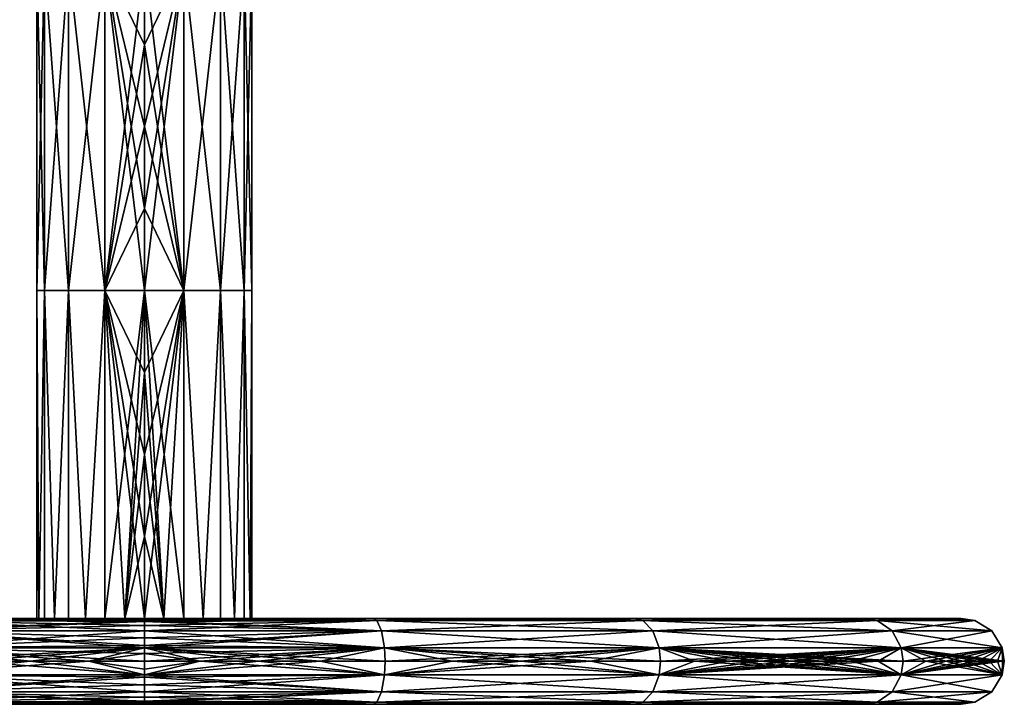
# Model space of a CAD drawing. Header units: inches. Extents: x -231 to 219, y -41 to 609.
# Tile 2 of 7: x -35 to 194, y -41 to 118. Entities that reach past the tile are written whole.
import ezdxf

# ---------------------------------------------------------------- set-up
doc = ezdxf.new("R2010")
doc.units = ezdxf.units.IN
doc.header["$MEASUREMENT"] = 0
doc.layers.get('0').update_dxf_attribs({"true_color": 0x9ab9e5})

msp = doc.modelspace()

# ---------------------------------------------------------------- meshes
at = {"color": 7, "true_color": 0xfafafa}
mesh = msp.add_polyface(dxfattribs=at)
corners = [(-15.37, 131.42, 423.24), (-6.17, 150.49, 425), (-6.17, 131.42, 425), (-6.17, 169.55, 425), (-15.37, 207.67, 423.24), (-23.85, 131.42, 417.68), (-23.85, 55.17, 417.68), (-23.85, 207.67, 417.68), (-29.42, 131.42, 409.2), (-29.42, 207.67, 409.2), (-31.17, 131.42, 400), (-29.42, 55.17, 409.2), (-31.17, 55.17, 400), (-31.17, 207.67, 400), (-29.42, 131.42, 390.8), (-29.42, 207.67, 390.8), (-23.85, 131.42, 382.32), (-29.42, 55.17, 390.8), (-23.85, 55.17, 382.32), (-23.85, 207.67, 382.32), (-15.37, 131.42, 376.76), (-6.17, 131.42, 375), (-15.37, 207.67, 376.76), (-15.37, 55.17, 376.76), (-6.17, 112.36, 375), (-6.17, 93.3, 375), (3.03, 131.42, 376.76), (-6.17, 150.49, 375), (-6.17, 131.42, 375), (-6.17, 169.55, 375), (3.03, 207.67, 376.76), (11.51, 131.42, 382.32), (3.03, 55.17, 376.76), (11.51, 55.17, 382.32), (11.51, 207.67, 382.32), (17.07, 131.42, 390.8), (17.07, 207.67, 390.8), (18.83, 131.42, 400), (17.07, 55.17, 390.8), (18.83, 55.17, 400), (18.83, 207.67, 400), (17.07, 131.42, 409.2), (17.07, 207.67, 409.2), (11.51, 131.42, 417.68), (17.07, 55.17, 409.2), (11.51, 55.17, 417.68), (11.51, 207.67, 417.68), (3.03, 131.42, 423.24), (-6.17, 131.42, 425), (3.03, 207.67, 423.24), (3.03, 55.17, 423.24), (-6.17, 112.36, 425), (-6.17, 93.3, 425)]
mesh.append_faces([[corners[k] for k in face] for face in [(0, 1, 2), (0, 3, 1), (4, 0, 5), (0, 6, 5), (7, 5, 8), (9, 8, 10), (5, 11, 8), (8, 12, 10), (13, 10, 14), (15, 14, 16), (10, 17, 14), (14, 18, 16), (19, 16, 20), (21, 22, 20), (16, 23, 20), (24, 20, 25), (21, 20, 24), (26, 27, 28), (26, 29, 27), (30, 26, 31), (26, 28, 32), (26, 33, 31), (34, 31, 35), (36, 35, 37), (31, 38, 35), (35, 39, 37), (40, 37, 41), (42, 41, 43), (37, 44, 41), (41, 45, 43), (46, 43, 47), (48, 49, 47), (43, 50, 47), (51, 47, 52), (48, 47, 51)]], dxfattribs={"color": 7})
mesh = msp.add_polyface(dxfattribs=at)
corners = [(-15.37, 55.17, 423.24), (-6.17, 74.24, 425), (-6.17, 55.17, 425), (-6.17, 93.3, 425), (-6.17, 112.36, 425), (-6.17, 131.42, 425), (-15.37, 131.42, 423.24), (-23.85, 55.17, 417.68), (-23.85, 131.42, 417.68), (-29.42, 55.17, 409.2), (-29.42, 131.42, 409.2), (-31.17, 55.17, 400), (-31.17, 131.42, 400), (-29.42, 55.17, 390.8), (-29.42, 131.42, 390.8), (-23.85, 55.17, 382.32), (-23.85, 131.42, 382.32), (-15.37, 55.17, 376.76), (-6.17, 55.17, 375), (-15.37, 131.42, 376.76), (-6.17, 74.24, 375), (-6.17, 93.3, 375), (-6.17, 36.11, 375), (-6.17, 17.05, 375), (3.03, 55.17, 376.76), (-6.17, 74.24, 375), (-6.17, 55.17, 375), (-6.17, 93.3, 375), (-6.17, 112.36, 375), (-6.17, 131.42, 375), (3.03, 131.42, 376.76), (11.51, 55.17, 382.32), (11.51, 131.42, 382.32), (17.07, 55.17, 390.8), (17.07, 131.42, 390.8), (18.83, 55.17, 400), (18.83, 131.42, 400), (17.07, 55.17, 409.2), (18.41, -21.08, 404.55), (17.07, 131.42, 409.2), (11.51, 55.17, 417.68), (14.75, -21.08, 413.68), (11.51, 131.42, 417.68), (3.03, 55.17, 423.24), (7.51, -21.08, 420.92), (-6.17, 55.17, 425), (3.03, 131.42, 423.24), (-6.17, 74.24, 425), (-6.17, 93.3, 425), (-6.17, 36.11, 425), (-6.17, 17.05, 425)]
mesh.append_faces([[corners[k] for k in face] for face in [(0, 1, 2), (0, 3, 1), (0, 4, 3), (0, 5, 4), (6, 5, 0), (6, 0, 7), (8, 7, 9), (10, 9, 11), (12, 11, 13), (14, 13, 15), (16, 15, 17), (18, 19, 17), (20, 19, 18), (21, 19, 20), (22, 17, 23), (18, 17, 22), (24, 25, 26), (24, 27, 25), (24, 28, 27), (24, 29, 28), (30, 24, 31), (32, 31, 33), (34, 33, 35), (36, 35, 37), (38, 37, 35), (39, 37, 40), (41, 40, 37), (42, 40, 43), (44, 43, 40), (45, 46, 43), (47, 46, 45), (48, 46, 47), (49, 43, 50), (45, 43, 49)]], dxfattribs={"color": 7})
mesh = msp.add_polyface(dxfattribs=at)
corners = [(16.93, -21.08, 409.57), (6.48, -21.08, 400), (15.88, -21.08, 411.78), (17.75, -21.08, 407.26), (18.35, -21.08, 404.88), (18.71, -21.08, 402.45), (18.83, -21.08, 400), (-1.29, -21.08, 424.52), (-6.17, -21.08, 412.65), (-6.17, -21.08, 425), (1.09, -21.08, 423.92), (3.4, -21.08, 423.1), (5.61, -21.08, 422.05), (6.48, -21.08, 421.53), (6.48, -21.08, 412.65), (7.72, -21.08, 420.79), (9.69, -21.08, 419.33), (11.51, -21.08, 417.68), (13.15, -21.08, 415.86), (14.62, -21.08, 413.89), (15.36, -21.08, 412.65), (-10.72, -21.08, 424.58), (-6.17, -2.01, 425), (-6.17, -21.08, 425), (-6.17, 17.05, 425), (-15.37, -21.08, 423.24), (-6.17, 55.17, 425), (-19.85, -21.08, 420.92), (-15.37, 55.17, 423.24), (-27.1, -21.08, 413.68), (-23.85, 55.17, 417.68), (-23.85, -21.08, 417.68), (-30.75, -21.08, 404.55), (-29.42, 55.17, 409.2), (-29.42, -21.08, 409.2), (-30.75, -21.08, 395.45), (-31.17, 55.17, 400), (-31.17, -21.08, 400), (-27.1, -21.08, 386.32), (-29.42, 55.17, 390.8), (-29.42, -21.08, 390.8), (-19.85, -21.08, 379.08), (-23.85, 55.17, 382.32), (-23.85, -21.08, 382.32), (-10.72, -21.08, 375.42), (-15.37, 55.17, 376.76), (-15.37, -21.08, 376.76), (-6.17, -21.08, 375), (-1.62, -21.08, 375.42), (-6.17, -2.01, 375), (-6.17, -21.08, 375), (-6.17, 17.05, 375), (3.03, -21.08, 376.76), (-6.17, 55.17, 375), (7.51, -21.08, 379.08), (3.03, 55.17, 376.76), (14.75, -21.08, 386.32), (11.51, 55.17, 382.32), (11.51, -21.08, 382.32), (18.41, -21.08, 395.45), (17.07, 55.17, 390.8), (17.07, -21.08, 390.8), (18.41, -21.08, 404.55), (18.83, 55.17, 400), (18.83, -21.08, 400)]
mesh.append_faces([[corners[k] for k in face] for face in [(0, 1, 2), (3, 1, 0), (4, 1, 3), (5, 1, 4), (6, 1, 5), (7, 8, 9), (10, 8, 7), (11, 8, 10), (12, 8, 11), (13, 8, 12), (14, 8, 13), (15, 14, 13), (16, 14, 15), (17, 14, 16), (18, 14, 17), (19, 14, 18), (20, 14, 19), (21, 22, 23), (21, 24, 22), (25, 26, 21), (27, 28, 25), (29, 30, 31), (32, 33, 34), (35, 36, 37), (38, 39, 40), (41, 42, 43), (44, 45, 46), (47, 45, 44), (48, 49, 50), (48, 51, 49), (52, 53, 48), (54, 55, 52), (56, 57, 58), (59, 60, 61), (62, 63, 64)]], dxfattribs={"color": 7})
mesh = msp.add_polyface(dxfattribs=at)
corners = [(-10.72, -21.08, 424.58), (-6.17, 36.11, 425), (-6.17, 17.05, 425), (-6.17, 55.17, 425), (-15.37, 55.17, 423.24), (-15.37, -21.08, 423.24), (-19.85, -21.08, 420.92), (-23.85, 55.17, 417.68), (-23.85, -21.08, 417.68), (-27.1, -21.08, 413.68), (-29.42, 55.17, 409.2), (-29.42, -21.08, 409.2), (-30.75, -21.08, 404.55), (-31.17, 55.17, 400), (-31.17, -21.08, 400), (-30.75, -21.08, 395.45), (-29.42, 55.17, 390.8), (-29.42, -21.08, 390.8), (-27.1, -21.08, 386.32), (-23.85, 55.17, 382.32), (-23.85, -21.08, 382.32), (-19.85, -21.08, 379.08), (-15.37, 55.17, 376.76), (-15.37, -21.08, 376.76), (-6.17, -2.01, 375), (-6.17, -21.08, 375), (-6.17, 17.05, 375), (-1.62, -21.08, 375.42), (-6.17, 36.11, 375), (-6.17, 17.05, 375), (-6.17, 55.17, 375), (3.03, 55.17, 376.76), (3.03, -21.08, 376.76), (7.51, -21.08, 379.08), (11.51, 55.17, 382.32), (11.51, -21.08, 382.32), (14.75, -21.08, 386.32), (17.07, 55.17, 390.8), (17.07, -21.08, 390.8), (18.41, -21.08, 395.45), (18.83, 55.17, 400), (18.83, -21.08, 400), (18.41, -21.08, 404.55), (17.07, -21.08, 409.2), (17.07, 55.17, 409.2), (14.75, -21.08, 413.68), (11.51, -21.08, 417.68), (11.51, 55.17, 417.68), (7.51, -21.08, 420.92), (3.03, -21.08, 423.24), (3.03, 55.17, 423.24), (-1.62, -21.08, 424.58), (-6.17, -21.08, 425), (-6.17, -2.01, 425), (-6.17, 17.05, 425)]
mesh.append_faces([[corners[k] for k in face] for face in [(0, 1, 2), (0, 3, 1), (4, 3, 5), (6, 7, 4), (6, 8, 7), (9, 10, 7), (9, 11, 10), (12, 13, 10), (12, 14, 13), (15, 16, 13), (15, 17, 16), (18, 19, 16), (18, 20, 19), (21, 22, 19), (21, 23, 22), (24, 22, 25), (26, 22, 24), (27, 28, 29), (27, 30, 28), (31, 30, 32), (33, 34, 31), (33, 35, 34), (36, 37, 34), (36, 38, 37), (39, 40, 37), (39, 41, 40), (42, 43, 44), (45, 44, 43), (45, 46, 47), (48, 47, 46), (48, 49, 50), (51, 50, 49), (52, 50, 51), (53, 50, 52), (54, 50, 53)]], dxfattribs={"color": 7})
mesh = msp.add_polyface(dxfattribs=at)
corners = [(-54.24, -21.08, 216.41), (-61.33, -21.08, 218.18), (-54.24, -21.08, 255.79), (-43.24, -21.08, 213.65), (-24.79, -21.08, 210.91), (-6.17, -21.08, 255.79), (-54.24, -21.08, 303.86), (-6.17, -21.08, 303.86), (-54.24, -21.08, 351.93), (-6.17, -21.08, 351.93), (-54.24, -21.08, 400), (-6.17, -21.08, 400), (-54.24, -21.08, 448.07), (-6.17, -21.08, 448.07), (-54.24, -21.08, 496.14), (-6.17, -21.08, 496.14), (-54.24, -21.08, 544.21), (-6.17, -21.08, 544.21), (-43.24, -21.08, 586.35), (-54.24, -21.08, 583.59), (-24.79, -21.08, 589.09), (-6.17, -21.08, 590), (-45.07, -21.08, 214.02), (-31.39, -21.08, 211.68), (-6.17, -21.58, 206.86), (-60.25, -21.58, 214.58), (-59.37, -21.08, 217.6), (-61.35, -24.01, 210.81), (-45.07, -21.08, 585.98), (-59.37, -21.08, 582.4), (-60.25, -21.58, 585.42), (-31.39, -21.08, 588.32), (-18.42, -21.08, 589.6), (-6.17, -21.58, 593.14), (-6.17, -24.01, 597.07), (-61.35, -24.01, 589.19), (-6.17, -24.01, 202.93), (-62.03, -27.93, 208.49), (-47.11, -31.08, 204.24), (-6.17, -27.93, 200.51), (-32.72, -31.08, 201.77), (-62.17, -31.08, 208), (-6.17, -27.93, 599.49), (-62.03, -27.93, 591.51), (-47.11, -31.08, 595.76), (-62.17, -31.08, 592), (-32.72, -31.08, 598.23), (-19.06, -31.08, 599.58), (-6.17, -31.08, 600), (-47.11, -31.08, 204.24), (-32.72, -31.08, 201.77), (-6.17, -34.22, 200.51), (-62.03, -34.22, 208.49), (-61.35, -38.15, 210.81), (-47.11, -31.08, 595.76), (-62.17, -31.08, 592), (-62.03, -34.22, 591.51), (-32.72, -31.08, 598.23), (-19.06, -31.08, 599.58), (-6.17, -34.22, 599.49), (-6.17, -38.15, 597.07), (-61.35, -38.15, 589.19), (-6.17, -38.15, 202.93), (-60.25, -40.57, 214.58), (-59.37, -41.08, 217.6), (-6.17, -40.57, 206.86), (-45.07, -41.08, 214.02), (-6.17, -40.57, 593.14), (-60.25, -40.57, 585.42), (-45.07, -41.08, 585.98), (-59.37, -41.08, 582.4), (-31.39, -41.08, 588.32), (-18.42, -41.08, 589.6), (-6.17, -41.08, 590), (-54.24, -41.08, 216.41), (-61.33, -41.08, 218.18), (-54.24, -41.08, 255.79), (-43.24, -41.08, 213.65), (-24.79, -41.08, 210.91), (-6.17, -41.08, 255.79), (-54.24, -41.08, 303.86), (-6.17, -41.08, 303.86), (-54.24, -41.08, 351.93), (-6.17, -41.08, 351.93), (-54.24, -41.08, 400), (-6.17, -41.08, 400), (-54.24, -41.08, 448.07), (-6.17, -41.08, 448.07), (-54.24, -41.08, 496.14), (-6.17, -41.08, 496.14), (-54.24, -41.08, 544.21), (-6.17, -41.08, 544.21), (-43.24, -41.08, 586.35), (-54.24, -41.08, 583.59), (-24.79, -41.08, 589.09), (-6.17, -41.08, 590)]
mesh.append_faces([[corners[k] for k in face] for face in [(0, 1, 2), (3, 0, 2), (4, 3, 2), (5, 4, 2), (2, 6, 7), (6, 8, 9), (8, 10, 11), (10, 12, 13), (12, 14, 15), (14, 16, 17), (18, 16, 19), (20, 16, 18), (21, 16, 20), (22, 23, 24), (25, 22, 24), (26, 22, 25), (25, 24, 27), (28, 29, 30), (31, 28, 30), (32, 31, 30), (33, 32, 30), (34, 30, 35), (27, 36, 37), (38, 39, 40), (41, 39, 38), (37, 39, 41), (42, 35, 43), (44, 43, 45), (46, 43, 44), (47, 43, 46), (48, 43, 47), (49, 50, 51), (52, 49, 51), (52, 51, 53), (54, 55, 56), (57, 54, 56), (58, 57, 56), (59, 58, 56), (60, 56, 61), (53, 62, 63), (64, 65, 66), (63, 65, 64), (67, 61, 68), (69, 68, 70), (71, 68, 69), (72, 68, 71), (73, 68, 72), (74, 75, 76), (77, 74, 76), (78, 77, 76), (79, 78, 76), (76, 80, 81), (80, 82, 83), (82, 84, 85), (84, 86, 87), (86, 88, 89), (88, 90, 91), (92, 90, 93), (94, 90, 92), (95, 90, 94)]], dxfattribs={"color": 7})
mesh = msp.add_polyface(dxfattribs=at)
corners = [(-6.17, -21.08, 210), (-24.79, -21.08, 210.91), (-6.17, -21.08, 255.79), (-54.24, -21.08, 255.79), (-6.17, -21.08, 303.86), (-54.24, -21.08, 303.86), (-6.17, -21.08, 351.93), (-54.24, -21.08, 351.93), (-6.17, -21.08, 400), (-54.24, -21.08, 400), (-6.17, -21.08, 448.07), (-54.24, -21.08, 448.07), (-6.17, -21.08, 496.14), (-54.24, -21.08, 496.14), (-6.17, -21.08, 544.21), (-54.24, -21.08, 544.21), (-6.17, -21.08, 590), (-18.42, -21.08, 210.4), (-6.17, -21.08, 210), (-6.17, -21.24, 208.18), (-6.17, -21.58, 206.86), (-31.39, -21.08, 211.68), (-61.35, -24.01, 210.81), (-6.17, -22.71, 204.53), (-6.17, -24.01, 202.93), (-6.17, -21.78, 206.32), (-6.17, -21.24, 591.82), (-18.42, -21.08, 589.6), (-6.17, -21.58, 593.14), (-6.17, -21.08, 590), (-6.17, -22.71, 595.47), (-60.25, -21.58, 585.42), (-6.17, -24.01, 597.07), (-6.17, -21.78, 593.68), (-62.03, -27.93, 208.49), (-6.17, -27.4, 200.7), (-6.17, -27.93, 200.51), (-6.17, -25.61, 201.63), (-19.06, -31.08, 200.42), (-6.17, -29.26, 200.17), (-6.17, -31.08, 200), (-32.72, -31.08, 201.77), (-6.17, -27.4, 599.3), (-61.35, -24.01, 589.19), (-6.17, -27.93, 599.49), (-6.17, -25.61, 598.37), (-6.17, -29.26, 599.83), (-62.03, -27.93, 591.51), (-6.17, -31.08, 600), (-19.06, -31.08, 200.42), (-6.17, -31.08, 200), (-6.17, -32.9, 200.17), (-6.17, -34.22, 200.51), (-32.72, -31.08, 201.77), (-61.35, -38.15, 210.81), (-6.17, -36.55, 201.63), (-6.17, -38.15, 202.93), (-6.17, -34.76, 200.7), (-6.17, -32.9, 599.83), (-19.06, -31.08, 599.58), (-6.17, -34.22, 599.49), (-6.17, -31.08, 600), (-6.17, -36.55, 598.37), (-62.03, -34.22, 591.51), (-6.17, -38.15, 597.07), (-6.17, -34.76, 599.3), (-60.25, -40.57, 214.58), (-6.17, -40.38, 206.32), (-6.17, -40.57, 206.86), (-6.17, -39.45, 204.53), (-18.42, -41.08, 210.4), (-6.17, -40.91, 208.18), (-6.17, -41.08, 210), (-31.39, -41.08, 211.68), (-45.07, -41.08, 214.02), (-6.17, -40.38, 593.68), (-61.35, -38.15, 589.19), (-6.17, -40.57, 593.14), (-6.17, -39.45, 595.47), (-6.17, -40.91, 591.82), (-60.25, -40.57, 585.42), (-6.17, -41.08, 590), (-6.17, -41.08, 210), (-24.79, -41.08, 210.91), (-6.17, -41.08, 255.79), (-54.24, -41.08, 255.79), (-6.17, -41.08, 303.86), (-54.24, -41.08, 303.86), (-6.17, -41.08, 351.93), (-54.24, -41.08, 351.93), (-6.17, -41.08, 400), (-54.24, -41.08, 400), (-6.17, -41.08, 448.07), (-54.24, -41.08, 448.07), (-6.17, -41.08, 496.14), (-54.24, -41.08, 496.14), (-6.17, -41.08, 544.21), (-54.24, -41.08, 544.21), (-6.17, -41.08, 590)]
mesh.append_faces([[corners[k] for k in face] for face in [(0, 1, 2), (3, 4, 2), (5, 6, 4), (7, 8, 6), (9, 10, 8), (11, 12, 10), (13, 14, 12), (14, 15, 16), (17, 18, 19), (17, 19, 20), (21, 17, 20), (22, 23, 24), (22, 25, 23), (22, 20, 25), (26, 27, 28), (29, 27, 26), (30, 31, 32), (33, 31, 30), (28, 31, 33), (34, 35, 36), (34, 37, 35), (34, 24, 37), (38, 39, 40), (38, 36, 39), (41, 36, 38), (42, 43, 44), (45, 43, 42), (32, 43, 45), (46, 47, 48), (44, 47, 46), (49, 50, 51), (49, 51, 52), (53, 49, 52), (54, 55, 56), (54, 57, 55), (54, 52, 57), (58, 59, 60), (61, 59, 58), (62, 63, 64), (65, 63, 62), (60, 63, 65), (66, 67, 68), (66, 69, 67), (66, 56, 69), (70, 71, 72), (70, 68, 71), (73, 68, 70), (74, 68, 73), (75, 76, 77), (78, 76, 75), (64, 76, 78), (79, 80, 81), (77, 80, 79), (82, 83, 84), (85, 86, 84), (87, 88, 86), (89, 90, 88), (91, 92, 90), (93, 94, 92), (95, 96, 94), (96, 97, 98)]], dxfattribs={"color": 7})
mesh = msp.add_polyface(dxfattribs=at)
corners = [(-25.5, -21.08, 384.14), (-26.96, -21.08, 386.11), (-27.7, -21.08, 387.35), (-23.85, -21.08, 382.32), (-22.03, -21.08, 380.67), (-20.06, -21.08, 379.21), (-18.82, -21.08, 387.35), (-18.82, -21.08, 378.47), (-17.96, -21.08, 377.95), (-15.74, -21.08, 376.9), (-13.43, -21.08, 376.08), (-30.69, -21.08, 395.12), (-31.05, -21.08, 397.55), (-31.17, -21.08, 400), (-30.09, -21.08, 392.74), (-29.27, -21.08, 390.43), (-28.22, -21.08, 388.22), (-18.82, -21.08, 400), (-6.17, -21.08, 400), (-30.69, -21.08, 404.88), (-31.05, -21.08, 402.45), (-30.09, -21.08, 407.26), (-29.27, -21.08, 409.57), (-28.22, -21.08, 411.78), (-27.7, -21.08, 412.65), (-18.82, -21.08, 412.65), (-6.17, -21.08, 412.65), (-25.5, -21.08, 415.86), (-26.96, -21.08, 413.89), (-23.85, -21.08, 417.68), (-22.03, -21.08, 419.33), (-20.06, -21.08, 420.79), (-18.82, -21.08, 421.53), (-17.96, -21.08, 422.05), (-15.74, -21.08, 423.1), (-13.43, -21.08, 423.92)]
mesh.append_faces([[corners[k] for k in face] for face in [(0, 1, 2), (3, 0, 2), (4, 3, 2), (5, 4, 2), (6, 5, 2), (7, 5, 6), (8, 7, 6), (9, 8, 6), (10, 9, 6), (11, 12, 13), (14, 11, 13), (15, 14, 13), (16, 15, 13), (2, 16, 13), (17, 2, 13), (6, 2, 17), (6, 17, 18), (19, 13, 20), (21, 13, 19), (22, 13, 21), (23, 13, 22), (24, 13, 23), (25, 13, 24), (17, 13, 25), (17, 25, 26), (27, 24, 28), (29, 24, 27), (30, 24, 29), (31, 24, 30), (32, 24, 31), (25, 24, 32), (33, 25, 32), (34, 25, 33), (35, 25, 34)]], dxfattribs={"color": 7})
mesh = msp.add_polyface(dxfattribs=at)
corners = [(-11.05, -21.08, 375.48), (-13.43, -21.08, 376.08), (-18.82, -21.08, 387.35), (-6.17, -21.08, 387.35), (-6.17, -21.08, 375), (-6.17, -21.08, 400), (-3.72, -21.08, 375.12), (-1.29, -21.08, 375.48), (1.09, -21.08, 376.08), (3.4, -21.08, 376.9), (5.61, -21.08, 377.95), (6.48, -21.08, 387.35), (6.48, -21.08, 378.47), (7.72, -21.08, 379.21), (9.69, -21.08, 380.67), (11.51, -21.08, 382.32), (13.15, -21.08, 384.14), (14.62, -21.08, 386.11), (15.36, -21.08, 387.35), (6.48, -21.08, 400), (15.88, -21.08, 388.22), (16.93, -21.08, 390.43), (17.75, -21.08, 392.74), (18.35, -21.08, 395.12), (18.71, -21.08, 397.55), (18.83, -21.08, 400), (-18.82, -21.08, 400), (-6.17, -21.08, 412.65), (-11.05, -21.08, 424.52), (-18.82, -21.08, 412.65), (-13.43, -21.08, 423.92), (-8.62, -21.08, 424.88), (-6.17, -21.08, 425), (6.48, -21.08, 412.65), (15.36, -21.08, 412.65), (15.88, -21.08, 411.78)]
mesh.append_faces([[corners[k] for k in face] for face in [(0, 1, 2), (3, 0, 2), (4, 0, 3), (2, 5, 3), (6, 4, 3), (7, 6, 3), (8, 7, 3), (9, 8, 3), (10, 9, 3), (11, 10, 3), (12, 10, 11), (13, 12, 11), (14, 13, 11), (15, 14, 11), (16, 15, 11), (17, 16, 11), (18, 17, 11), (3, 19, 11), (3, 5, 19), (18, 11, 19), (20, 18, 19), (21, 20, 19), (22, 21, 19), (23, 22, 19), (24, 23, 19), (25, 24, 19), (26, 27, 5), (28, 29, 30), (31, 29, 28), (32, 29, 31), (27, 29, 32), (5, 33, 19), (5, 27, 33), (34, 19, 33), (35, 19, 34)]], dxfattribs={"color": 7})
mesh = msp.add_polyface(dxfattribs=at)
corners = [(12.45, -21.08, 210.91), (-6.17, -21.08, 210), (-6.17, -21.08, 255.79), (30.9, -21.08, 213.65), (-6.17, -21.08, 303.86), (41.9, -21.08, 303.86), (-6.17, -21.08, 351.93), (41.9, -21.08, 351.93), (-6.17, -21.08, 400), (41.9, -21.08, 400), (-6.17, -21.08, 448.07), (41.9, -21.08, 448.07), (-6.17, -21.08, 496.14), (41.9, -21.08, 496.14), (-6.17, -21.08, 544.21), (41.9, -21.08, 544.21), (12.45, -21.08, 589.09), (-6.17, -21.08, 590), (30.9, -21.08, 586.35), (6.72, -31.08, 599.58), (-6.17, -31.08, 600), (-6.17, -32.9, 599.83), (-6.17, -34.22, 599.49), (20.38, -31.08, 598.23), (49.01, -38.15, 589.19), (-6.17, -36.55, 598.37), (-6.17, -38.15, 597.07), (-6.17, -34.76, 599.3), (-6.17, -32.9, 200.17), (6.72, -31.08, 200.42), (-6.17, -34.22, 200.51), (-6.17, -31.08, 200), (-6.17, -36.55, 201.63), (49.69, -34.22, 208.49), (-6.17, -38.15, 202.93), (-6.17, -34.76, 200.7), (47.91, -40.57, 585.42), (-6.17, -40.38, 593.68), (-6.17, -40.57, 593.14), (-6.17, -39.45, 595.47), (6.07, -41.08, 589.6), (-6.17, -40.91, 591.82), (-6.17, -41.08, 590), (19.05, -41.08, 588.32), (-6.17, -40.38, 206.32), (49.01, -38.15, 210.81), (-6.17, -40.57, 206.86), (-6.17, -39.45, 204.53), (-6.17, -40.91, 208.18), (47.91, -40.57, 214.58), (-6.17, -41.08, 210), (12.45, -41.08, 210.91), (-6.17, -41.08, 210), (-6.17, -41.08, 255.79), (30.9, -41.08, 213.65), (-6.17, -41.08, 303.86), (41.9, -41.08, 303.86), (-6.17, -41.08, 351.93), (41.9, -41.08, 351.93), (-6.17, -41.08, 400), (41.9, -41.08, 400), (-6.17, -41.08, 448.07), (41.9, -41.08, 448.07), (-6.17, -41.08, 496.14), (41.9, -41.08, 496.14), (-6.17, -41.08, 544.21), (41.9, -41.08, 544.21), (12.45, -41.08, 589.09), (-6.17, -41.08, 590), (30.9, -41.08, 586.35), (6.07, -21.08, 589.6), (-6.17, -21.08, 590), (-6.17, -21.24, 591.82), (-6.17, -21.58, 593.14), (19.05, -21.08, 588.32), (49.01, -24.01, 589.19), (-6.17, -22.71, 595.47), (-6.17, -24.01, 597.07), (-6.17, -21.78, 593.68), (-6.17, -21.24, 208.18), (6.07, -21.08, 210.4), (-6.17, -21.58, 206.86), (-6.17, -21.08, 210), (-6.17, -22.71, 204.53), (47.91, -21.58, 214.58), (-6.17, -24.01, 202.93), (-6.17, -21.78, 206.32), (49.69, -27.93, 591.51), (-6.17, -27.4, 599.3), (-6.17, -27.93, 599.49), (6.72, -31.08, 599.58), (-6.17, -29.26, 599.83), (-6.17, -31.08, 600), (20.38, -31.08, 598.23), (-6.17, -27.4, 200.7), (49.01, -24.01, 210.81), (-6.17, -27.93, 200.51), (-6.17, -25.61, 201.63)]
mesh.append_faces([[corners[k] for k in face] for face in [(0, 1, 2), (3, 0, 2), (2, 4, 5), (4, 6, 7), (6, 8, 9), (8, 10, 11), (10, 12, 13), (12, 14, 15), (16, 14, 17), (18, 14, 16), (19, 20, 21), (19, 21, 22), (23, 19, 22), (24, 25, 26), (24, 27, 25), (24, 22, 27), (28, 29, 30), (31, 29, 28), (32, 33, 34), (35, 33, 32), (30, 33, 35), (36, 37, 38), (36, 39, 37), (36, 26, 39), (40, 41, 42), (40, 38, 41), (43, 38, 40), (44, 45, 46), (47, 45, 44), (34, 45, 47), (48, 49, 50), (46, 49, 48), (51, 52, 53), (54, 51, 53), (53, 55, 56), (55, 57, 58), (57, 59, 60), (59, 61, 62), (61, 63, 64), (63, 65, 66), (67, 65, 68), (69, 65, 67), (70, 71, 72), (70, 72, 73), (74, 70, 73), (75, 76, 77), (75, 78, 76), (75, 73, 78), (79, 80, 81), (82, 80, 79), (83, 84, 85), (86, 84, 83), (81, 84, 86), (87, 88, 89), (90, 91, 92), (90, 89, 91), (93, 89, 90), (94, 95, 96), (97, 95, 94), (85, 95, 97)]], dxfattribs={"color": 7})
mesh = msp.add_polyface(dxfattribs=at)
corners = [(41.9, -21.08, 255.79), (30.9, -21.08, 213.65), (-6.17, -21.08, 255.79), (41.9, -21.08, 216.41), (48.98, -21.08, 218.18), (41.9, -21.08, 303.86), (-6.17, -21.08, 303.86), (41.9, -21.08, 351.93), (-6.17, -21.08, 351.93), (41.9, -21.08, 400), (-6.17, -21.08, 400), (41.9, -21.08, 448.07), (-6.17, -21.08, 448.07), (41.9, -21.08, 496.14), (-6.17, -21.08, 496.14), (41.9, -21.08, 544.21), (41.9, -21.08, 583.59), (-6.17, -21.08, 544.21), (30.9, -21.08, 586.35), (48.98, -21.08, 581.82), (34.77, -31.08, 595.76), (20.38, -31.08, 598.23), (-6.17, -34.22, 599.49), (49.69, -34.22, 591.51), (49.01, -38.15, 589.19), (20.38, -31.08, 201.77), (34.77, -31.08, 204.24), (49.69, -34.22, 208.49), (6.72, -31.08, 200.42), (-6.17, -34.22, 200.51), (-6.17, -38.15, 202.93), (49.01, -38.15, 210.81), (-6.17, -38.15, 597.07), (47.91, -40.57, 585.42), (32.72, -41.08, 585.98), (-6.17, -40.57, 593.14), (19.05, -41.08, 588.32), (47.03, -41.08, 582.4), (-6.17, -40.57, 206.86), (47.91, -40.57, 214.58), (32.72, -41.08, 214.02), (47.03, -41.08, 217.6), (19.05, -41.08, 211.68), (6.07, -41.08, 210.4), (-6.17, -41.08, 210), (41.9, -41.08, 255.79), (30.9, -41.08, 213.65), (-6.17, -41.08, 255.79), (41.9, -41.08, 216.41), (48.98, -41.08, 218.18), (41.9, -41.08, 303.86), (-6.17, -41.08, 303.86), (41.9, -41.08, 351.93), (-6.17, -41.08, 351.93), (41.9, -41.08, 400), (-6.17, -41.08, 400), (41.9, -41.08, 448.07), (-6.17, -41.08, 448.07), (41.9, -41.08, 496.14), (-6.17, -41.08, 496.14), (41.9, -41.08, 544.21), (41.9, -41.08, 583.59), (-6.17, -41.08, 544.21), (30.9, -41.08, 586.35), (48.98, -41.08, 581.82), (32.72, -21.08, 585.98), (19.05, -21.08, 588.32), (-6.17, -21.58, 593.14), (47.91, -21.58, 585.42), (47.03, -21.08, 582.4), (49.01, -24.01, 589.19), (32.72, -21.08, 214.02), (47.03, -21.08, 217.6), (47.91, -21.58, 214.58), (19.05, -21.08, 211.68), (6.07, -21.08, 210.4), (-6.17, -21.58, 206.86), (-6.17, -24.01, 202.93), (49.01, -24.01, 210.81), (49.69, -27.93, 591.51), (-6.17, -25.61, 598.37), (-6.17, -27.4, 599.3), (-6.17, -24.01, 597.07), (34.77, -31.08, 595.76), (-6.17, -27.93, 599.49), (20.38, -31.08, 598.23), (49.83, -31.08, 592), (-6.17, -27.93, 200.51), (49.69, -27.93, 208.49), (20.38, -31.08, 201.77), (34.77, -31.08, 204.24), (6.72, -31.08, 200.42), (-6.17, -31.08, 200), (-6.17, -29.26, 200.17)]
mesh.append_faces([[corners[k] for k in face] for face in [(0, 1, 2), (3, 1, 0), (4, 3, 0), (2, 5, 0), (6, 7, 5), (8, 9, 7), (10, 11, 9), (12, 13, 11), (14, 15, 13), (16, 17, 18), (15, 17, 16), (19, 15, 16), (20, 21, 22), (23, 20, 22), (23, 22, 24), (25, 26, 27), (28, 25, 27), (29, 28, 27), (30, 27, 31), (24, 32, 33), (34, 35, 36), (37, 35, 34), (33, 35, 37), (38, 31, 39), (40, 39, 41), (42, 39, 40), (43, 39, 42), (44, 39, 43), (45, 46, 47), (48, 46, 45), (49, 48, 45), (47, 50, 45), (51, 52, 50), (53, 54, 52), (55, 56, 54), (57, 58, 56), (59, 60, 58), (61, 62, 63), (60, 62, 61), (64, 60, 61), (65, 66, 67), (68, 65, 67), (69, 65, 68), (68, 67, 70), (71, 72, 73), (74, 71, 73), (75, 74, 73), (76, 75, 73), (77, 73, 78), (79, 80, 81), (79, 82, 80), (70, 82, 79), (83, 84, 85), (86, 84, 83), (79, 84, 86), (87, 78, 88), (89, 88, 90), (91, 88, 89), (92, 88, 91), (93, 88, 92), (87, 88, 93)]], dxfattribs={"color": 7})
mesh = msp.add_polyface(dxfattribs=at)
corners = [(66.54, -21.08, 224.46), (48.98, -21.08, 218.18), (41.9, -21.08, 255.79), (83.39, -21.08, 232.43), (89.97, -21.08, 255.79), (89.97, -21.08, 303.86), (41.9, -21.08, 303.86), (89.97, -21.08, 351.93), (41.9, -21.08, 351.93), (89.97, -21.08, 400), (41.9, -21.08, 400), (89.97, -21.08, 448.07), (41.9, -21.08, 448.07), (89.97, -21.08, 496.14), (41.9, -21.08, 496.14), (89.97, -21.08, 544.21), (41.9, -21.08, 544.21), (66.54, -21.08, 575.54), (48.98, -21.08, 581.82), (83.39, -21.08, 567.57), (89.97, -21.08, 563.62), (49.83, -31.08, 592), (34.77, -31.08, 595.76), (49.69, -34.22, 591.51), (65.45, -31.08, 586.74), (81.47, -31.08, 579.78), (49.01, -38.15, 589.19), (112.07, -38.15, 557.66), (49.83, -31.08, 208), (65.45, -31.08, 213.26), (49.69, -34.22, 208.49), (34.77, -31.08, 204.24), (113.52, -34.22, 240.41), (49.01, -38.15, 210.81), (47.91, -40.57, 585.42), (109.72, -40.57, 554.52), (61.87, -41.08, 577.4), (47.03, -41.08, 582.4), (77.09, -41.08, 570.79), (92.49, -41.08, 562.37), (112.07, -38.15, 242.34), (47.91, -40.57, 214.58), (47.03, -41.08, 217.6), (109.72, -40.57, 245.48), (61.87, -41.08, 222.6), (66.54, -41.08, 224.46), (48.98, -41.08, 218.18), (41.9, -41.08, 255.79), (83.39, -41.08, 232.43), (89.97, -41.08, 255.79), (89.97, -41.08, 303.86), (41.9, -41.08, 303.86), (89.97, -41.08, 351.93), (41.9, -41.08, 351.93), (41.9, -41.08, 400), (89.97, -41.08, 400), (41.9, -41.08, 448.07), (89.97, -41.08, 448.07), (41.9, -41.08, 496.14), (89.97, -41.08, 496.14), (41.9, -41.08, 544.21), (89.97, -41.08, 544.21), (66.54, -41.08, 575.54), (48.98, -41.08, 581.82), (83.39, -41.08, 567.57), (89.97, -41.08, 563.62), (61.87, -21.08, 577.4), (47.03, -21.08, 582.4), (47.91, -21.58, 585.42), (77.09, -21.08, 570.79), (92.49, -21.08, 562.37), (49.01, -24.01, 589.19), (112.07, -24.01, 557.66), (47.91, -21.58, 214.58), (61.87, -21.08, 222.6), (109.72, -21.58, 245.48), (47.03, -21.08, 217.6), (49.01, -24.01, 210.81), (49.69, -27.93, 591.51), (113.52, -27.93, 559.59), (65.45, -31.08, 586.74), (49.83, -31.08, 592), (81.47, -31.08, 579.78), (112.07, -24.01, 242.34), (49.69, -27.93, 208.49), (113.52, -27.93, 240.41), (49.83, -31.08, 208), (34.77, -31.08, 204.24)]
mesh.append_faces([[corners[k] for k in face] for face in [(0, 1, 2), (3, 0, 2), (4, 3, 2), (2, 5, 4), (2, 6, 5), (6, 7, 5), (6, 8, 7), (8, 9, 7), (8, 10, 9), (10, 11, 9), (10, 12, 11), (12, 13, 11), (12, 14, 13), (14, 15, 13), (14, 16, 15), (17, 16, 18), (19, 16, 17), (20, 16, 19), (15, 16, 20), (21, 22, 23), (24, 21, 23), (25, 24, 23), (23, 26, 27), (28, 29, 30), (31, 28, 30), (32, 33, 30), (26, 34, 35), (36, 34, 37), (38, 34, 36), (39, 34, 38), (40, 41, 33), (42, 43, 44), (41, 43, 42), (45, 46, 47), (48, 45, 47), (49, 48, 47), (47, 50, 49), (47, 51, 50), (51, 52, 50), (51, 53, 52), (53, 54, 55), (54, 56, 57), (56, 58, 59), (58, 60, 61), (62, 60, 63), (64, 60, 62), (65, 60, 64), (66, 67, 68), (69, 66, 68), (70, 69, 68), (68, 71, 72), (73, 74, 75), (76, 74, 73), (75, 77, 73), (71, 78, 79), (80, 78, 81), (82, 78, 80), (83, 84, 77), (84, 85, 86), (87, 84, 86)]], dxfattribs={"color": 7})
mesh = msp.add_polyface(dxfattribs=at)
corners = [(89.97, -21.08, 236.38), (83.39, -21.08, 232.43), (89.97, -21.08, 255.79), (99.39, -21.08, 242.02), (114.36, -21.08, 253.13), (117.3, -21.08, 255.79), (89.97, -21.08, 303.86), (89.97, -21.08, 351.93), (138.04, -21.08, 351.93), (89.97, -21.08, 400), (138.04, -21.08, 400), (89.97, -21.08, 448.07), (138.04, -21.08, 448.07), (89.97, -21.08, 496.14), (138.04, -21.08, 496.14), (117.3, -21.08, 544.21), (89.97, -21.08, 544.21), (99.39, -21.08, 557.98), (89.97, -21.08, 563.62), (114.36, -21.08, 546.87), (97.69, -31.08, 570.92), (81.47, -31.08, 579.78), (49.69, -34.22, 591.51), (113.52, -34.22, 559.59), (112.07, -38.15, 557.66), (97.69, -31.08, 229.08), (113.83, -31.08, 240), (113.52, -34.22, 240.41), (81.47, -31.08, 220.22), (65.45, -31.08, 213.26), (49.69, -34.22, 208.49), (112.07, -38.15, 242.34), (49.01, -38.15, 210.81), (49.01, -38.15, 589.19), (109.72, -40.57, 554.52), (107.83, -41.08, 552), (47.91, -40.57, 585.42), (92.49, -41.08, 562.37), (109.72, -40.57, 245.48), (47.91, -40.57, 214.58), (92.49, -41.08, 237.63), (107.83, -41.08, 248), (77.09, -41.08, 229.21), (61.87, -41.08, 222.6), (89.97, -41.08, 236.38), (83.39, -41.08, 232.43), (89.97, -41.08, 255.79), (99.39, -41.08, 242.02), (114.36, -41.08, 253.13), (117.3, -41.08, 255.79), (89.97, -41.08, 303.86), (41.9, -41.08, 351.93), (89.97, -41.08, 400), (89.97, -41.08, 351.93), (138.04, -41.08, 351.93), (138.04, -41.08, 400), (41.9, -41.08, 400), (89.97, -41.08, 448.07), (41.9, -41.08, 448.07), (89.97, -41.08, 496.14), (138.04, -41.08, 448.07), (138.04, -41.08, 496.14), (41.9, -41.08, 496.14), (89.97, -41.08, 544.21), (41.9, -41.08, 544.21), (89.97, -41.08, 563.62), (117.3, -41.08, 544.21), (99.39, -41.08, 557.98), (114.36, -41.08, 546.87), (109.72, -21.58, 554.52), (92.49, -21.08, 562.37), (47.91, -21.58, 585.42), (107.83, -21.08, 552), (112.07, -24.01, 557.66), (92.49, -21.08, 237.63), (107.83, -21.08, 248), (109.72, -21.58, 245.48), (77.09, -21.08, 229.21), (61.87, -21.08, 222.6), (112.07, -24.01, 242.34), (49.01, -24.01, 210.81), (49.01, -24.01, 589.19), (113.52, -27.93, 559.59), (97.69, -31.08, 570.92), (49.69, -27.93, 591.51), (81.47, -31.08, 579.78), (113.83, -31.08, 560), (113.52, -27.93, 240.41), (49.69, -27.93, 208.49), (81.47, -31.08, 220.22), (97.69, -31.08, 229.08), (65.45, -31.08, 213.26), (49.83, -31.08, 208)]
mesh.append_faces([[corners[k] for k in face] for face in [(0, 1, 2), (3, 0, 2), (4, 3, 2), (5, 4, 2), (5, 2, 6), (6, 7, 8), (7, 9, 10), (9, 11, 12), (11, 13, 14), (15, 13, 16), (17, 16, 18), (19, 16, 17), (15, 16, 19), (20, 21, 22), (23, 20, 22), (22, 24, 23), (25, 26, 27), (28, 25, 27), (29, 28, 27), (30, 29, 27), (27, 31, 32), (33, 34, 24), (35, 36, 37), (34, 36, 35), (31, 38, 39), (40, 38, 41), (42, 38, 40), (43, 38, 42), (44, 45, 46), (47, 44, 46), (48, 47, 46), (49, 48, 46), (49, 46, 50), (51, 52, 53), (50, 53, 54), (53, 52, 55), (56, 57, 52), (58, 59, 57), (52, 57, 60), (57, 59, 61), (62, 63, 59), (63, 64, 65), (66, 59, 63), (67, 63, 65), (68, 63, 67), (66, 63, 68), (69, 70, 71), (72, 70, 69), (71, 73, 69), (74, 75, 76), (77, 74, 76), (78, 77, 76), (76, 79, 80), (81, 82, 73), (83, 84, 85), (86, 84, 83), (82, 84, 86), (79, 87, 88), (89, 87, 90), (91, 87, 89), (92, 87, 91)]], dxfattribs={"color": 7})
mesh = msp.add_polyface(dxfattribs=at)
corners = [(128.18, -21.08, 265.65), (117.3, -21.08, 255.79), (89.97, -21.08, 303.86), (138.04, -21.08, 303.86), (138.04, -21.08, 276.53), (138.04, -21.08, 351.93), (89.97, -21.08, 351.93), (138.04, -21.08, 400), (89.97, -21.08, 400), (138.04, -21.08, 448.07), (89.97, -21.08, 448.07), (138.04, -21.08, 496.14), (128.18, -21.08, 534.35), (89.97, -21.08, 496.14), (117.3, -21.08, 544.21), (138.04, -21.08, 523.47), (113.83, -31.08, 560), (97.69, -31.08, 570.92), (113.52, -34.22, 559.59), (121.77, -31.08, 553.72), (129.57, -31.08, 546.89), (137.16, -31.08, 539.48), (144.51, -31.08, 531.51), (151.56, -31.08, 522.97), (112.07, -38.15, 557.66), (167.71, -38.15, 492.74), (113.52, -34.22, 240.41), (121.77, -31.08, 246.28), (169.85, -34.22, 306.12), (113.83, -31.08, 240), (112.07, -38.15, 242.34), (109.72, -40.57, 554.52), (164.25, -40.57, 490.89), (122.78, -41.08, 539.54), (107.83, -41.08, 552), (130, -41.08, 532.51), (136.98, -41.08, 524.93), (143.67, -41.08, 516.82), (150.02, -41.08, 508.19), (155.97, -41.08, 499.04), (167.71, -38.15, 307.26), (109.72, -40.57, 245.48), (107.83, -41.08, 248), (164.25, -40.57, 309.11), (122.78, -41.08, 260.46), (128.18, -41.08, 265.65), (117.3, -41.08, 255.79), (89.97, -41.08, 303.86), (138.04, -41.08, 303.86), (138.04, -41.08, 276.53), (138.04, -41.08, 351.93), (89.97, -41.08, 351.93), (138.04, -41.08, 400), (89.97, -41.08, 400), (138.04, -41.08, 448.07), (89.97, -41.08, 448.07), (138.04, -41.08, 496.14), (128.18, -41.08, 534.35), (89.97, -41.08, 496.14), (117.3, -41.08, 544.21), (138.04, -41.08, 523.47), (122.78, -21.08, 539.54), (107.83, -21.08, 552), (109.72, -21.58, 554.52), (130, -21.08, 532.51), (136.98, -21.08, 524.93), (143.67, -21.08, 516.82), (150.02, -21.08, 508.19), (155.97, -21.08, 499.04), (112.07, -24.01, 557.66), (167.71, -24.01, 492.74), (109.72, -21.58, 245.48), (122.78, -21.08, 260.46), (164.25, -21.58, 309.11), (107.83, -21.08, 248), (112.07, -24.01, 242.34), (113.52, -27.93, 559.59), (169.85, -27.93, 493.88), (121.77, -31.08, 553.72), (113.83, -31.08, 560), (129.57, -31.08, 546.89), (137.16, -31.08, 539.48), (144.51, -31.08, 531.51), (151.56, -31.08, 522.97), (167.71, -24.01, 307.26), (113.52, -27.93, 240.41), (113.83, -31.08, 240), (169.85, -27.93, 306.12), (121.77, -31.08, 246.28), (97.69, -31.08, 229.08)]
mesh.append_faces([[corners[k] for k in face] for face in [(0, 1, 2), (3, 0, 2), (4, 0, 3), (2, 5, 3), (6, 7, 5), (8, 9, 7), (10, 11, 9), (12, 13, 14), (15, 13, 12), (11, 13, 15), (16, 17, 18), (19, 16, 18), (20, 19, 18), (21, 20, 18), (22, 21, 18), (23, 22, 18), (18, 24, 25), (26, 27, 28), (29, 27, 26), (28, 30, 26), (24, 31, 32), (33, 31, 34), (35, 31, 33), (36, 31, 35), (37, 31, 36), (38, 31, 37), (39, 31, 38), (40, 41, 30), (42, 43, 44), (41, 43, 42), (45, 46, 47), (48, 45, 47), (49, 45, 48), (47, 50, 48), (51, 52, 50), (53, 54, 52), (55, 56, 54), (57, 58, 59), (60, 58, 57), (56, 58, 60), (61, 62, 63), (64, 61, 63), (65, 64, 63), (66, 65, 63), (67, 66, 63), (68, 67, 63), (63, 69, 70), (71, 72, 73), (74, 72, 71), (73, 75, 71), (69, 76, 77), (78, 76, 79), (80, 76, 78), (81, 76, 80), (82, 76, 81), (83, 76, 82), (84, 85, 75), (86, 87, 88), (85, 87, 86), (89, 85, 86)]], dxfattribs={"color": 7})
mesh = msp.add_polyface(dxfattribs=at)
corners = [(140.7, -21.08, 279.47), (138.04, -21.08, 276.53), (138.04, -21.08, 303.86), (151.81, -21.08, 294.44), (157.45, -21.08, 303.86), (138.04, -21.08, 351.93), (161.39, -21.08, 310.43), (169.37, -21.08, 327.29), (177.42, -21.08, 351.93), (138.04, -21.08, 400), (177.42, -21.08, 448.07), (138.04, -21.08, 448.07), (157.45, -21.08, 496.14), (138.04, -21.08, 496.14), (161.39, -21.08, 489.57), (169.37, -21.08, 472.71), (140.7, -21.08, 520.53), (138.04, -21.08, 523.47), (151.81, -21.08, 505.56), (158.24, -31.08, 513.88), (151.56, -31.08, 522.97), (113.52, -34.22, 559.59), (164.51, -31.08, 504.25), (169.85, -34.22, 493.88), (167.71, -38.15, 492.74), (144.51, -31.08, 268.49), (151.56, -31.08, 277.03), (169.85, -34.22, 306.12), (137.16, -31.08, 260.52), (129.57, -31.08, 253.11), (121.77, -31.08, 246.28), (167.71, -38.15, 307.26), (112.07, -38.15, 242.34), (112.07, -38.15, 557.66), (164.25, -40.57, 490.89), (161.48, -41.08, 489.41), (109.72, -40.57, 554.52), (155.97, -41.08, 499.04), (164.25, -40.57, 309.11), (109.72, -40.57, 245.48), (143.67, -41.08, 283.18), (150.02, -41.08, 291.81), (136.98, -41.08, 275.07), (130, -41.08, 267.49), (122.78, -41.08, 260.46), (140.7, -41.08, 279.47), (138.04, -41.08, 276.53), (138.04, -41.08, 303.86), (151.81, -41.08, 294.44), (157.45, -41.08, 303.86), (138.04, -41.08, 351.93), (161.39, -41.08, 310.43), (169.37, -41.08, 327.29), (177.42, -41.08, 351.93), (138.04, -41.08, 400), (177.42, -41.08, 448.07), (138.04, -41.08, 448.07), (157.45, -41.08, 496.14), (138.04, -41.08, 496.14), (161.39, -41.08, 489.57), (140.7, -41.08, 520.53), (138.04, -41.08, 523.47), (151.81, -41.08, 505.56), (164.25, -21.58, 490.89), (155.97, -21.08, 499.04), (109.72, -21.58, 554.52), (167.71, -24.01, 492.74), (143.67, -21.08, 283.18), (150.02, -21.08, 291.81), (164.25, -21.58, 309.11), (136.98, -21.08, 275.07), (130, -21.08, 267.49), (122.78, -21.08, 260.46), (167.71, -24.01, 307.26), (112.07, -24.01, 242.34), (112.07, -24.01, 557.66), (169.85, -27.93, 493.88), (158.24, -31.08, 513.88), (113.52, -27.93, 559.59), (151.56, -31.08, 522.97), (164.51, -31.08, 504.25), (170.3, -31.08, 494.12), (169.85, -27.93, 306.12), (113.52, -27.93, 240.41), (144.51, -31.08, 268.49), (151.56, -31.08, 277.03), (137.16, -31.08, 260.52), (129.57, -31.08, 253.11), (121.77, -31.08, 246.28)]
mesh.append_faces([[corners[k] for k in face] for face in [(0, 1, 2), (3, 0, 2), (4, 3, 2), (4, 2, 5), (6, 4, 5), (7, 6, 5), (8, 5, 9), (10, 9, 11), (12, 11, 13), (14, 11, 12), (15, 11, 14), (16, 13, 17), (18, 13, 16), (12, 13, 18), (19, 20, 21), (22, 19, 21), (23, 22, 21), (21, 24, 23), (25, 26, 27), (28, 25, 27), (29, 28, 27), (30, 29, 27), (27, 31, 32), (33, 34, 24), (35, 36, 37), (34, 36, 35), (31, 38, 39), (40, 38, 41), (42, 38, 40), (43, 38, 42), (44, 38, 43), (45, 46, 47), (48, 45, 47), (49, 48, 47), (49, 47, 50), (51, 49, 50), (52, 51, 50), (53, 50, 54), (55, 54, 56), (57, 56, 58), (59, 56, 57), (60, 58, 61), (62, 58, 60), (57, 58, 62), (63, 64, 65), (65, 66, 63), (67, 68, 69), (70, 67, 69), (71, 70, 69), (72, 71, 69), (69, 73, 74), (75, 76, 66), (77, 78, 79), (80, 78, 77), (81, 78, 80), (76, 78, 81), (73, 82, 83), (84, 82, 85), (86, 82, 84), (87, 82, 86), (88, 82, 87)]], dxfattribs={"color": 7})
mesh = msp.add_polyface(dxfattribs=at)
corners = [(175.65, -21.08, 344.85), (169.37, -21.08, 327.29), (138.04, -21.08, 351.93), (177.42, -21.08, 351.93), (180.18, -21.08, 362.93), (138.04, -21.08, 400), (182.91, -21.08, 381.38), (183.83, -21.08, 400), (180.18, -21.08, 437.07), (177.42, -21.08, 448.07), (182.91, -21.08, 418.62), (175.65, -21.08, 455.15), (138.04, -21.08, 448.07), (169.37, -21.08, 472.71), (170.3, -31.08, 494.12), (164.51, -31.08, 504.25), (169.85, -34.22, 493.88), (175.56, -31.08, 483.5), (180.24, -31.08, 472.45), (170.3, -31.08, 305.88), (175.56, -31.08, 316.5), (169.85, -34.22, 306.12), (164.51, -31.08, 295.75), (158.24, -31.08, 286.12), (151.56, -31.08, 277.03), (167.71, -38.15, 492.74), (164.25, -40.57, 490.89), (186.97, -40.57, 400), (166.48, -41.08, 479.33), (161.48, -41.08, 489.41), (170.92, -41.08, 468.83), (174.77, -41.08, 457.96), (177.98, -41.08, 446.77), (180.52, -41.08, 435.31), (182.35, -41.08, 423.66), (190.9, -38.15, 400), (164.25, -40.57, 309.11), (167.71, -38.15, 307.26), (166.48, -41.08, 320.67), (170.92, -41.08, 331.17), (161.48, -41.08, 310.59), (155.97, -41.08, 300.96), (150.02, -41.08, 291.81), (175.65, -41.08, 344.85), (169.37, -41.08, 327.29), (138.04, -41.08, 351.93), (177.42, -41.08, 351.93), (180.18, -41.08, 362.93), (138.04, -41.08, 400), (182.91, -41.08, 381.38), (183.83, -41.08, 400), (180.18, -41.08, 437.07), (177.42, -41.08, 448.07), (182.91, -41.08, 418.62), (169.37, -41.08, 472.71), (138.04, -41.08, 448.07), (161.39, -41.08, 489.57), (175.65, -41.08, 455.15), (161.48, -21.08, 489.41), (155.97, -21.08, 499.04), (164.25, -21.58, 490.89), (166.48, -21.08, 479.33), (170.92, -21.08, 468.83), (174.77, -21.08, 457.96), (177.98, -21.08, 446.77), (180.52, -21.08, 435.31), (182.35, -21.08, 423.66), (167.71, -24.01, 492.74), (190.9, -24.01, 400), (166.48, -21.08, 320.67), (170.92, -21.08, 331.17), (186.97, -21.58, 400), (164.25, -21.58, 309.11), (161.48, -21.08, 310.59), (155.97, -21.08, 300.96), (150.02, -21.08, 291.81), (167.71, -24.01, 307.26), (175.56, -31.08, 483.5), (169.85, -27.93, 493.88), (170.3, -31.08, 494.12), (180.24, -31.08, 472.45), (164.51, -31.08, 295.75), (169.85, -27.93, 306.12), (170.3, -31.08, 305.88), (158.24, -31.08, 286.12), (151.56, -31.08, 277.03)]
mesh.append_faces([[corners[k] for k in face] for face in [(0, 1, 2), (3, 0, 2), (4, 3, 5), (6, 4, 5), (7, 6, 5), (8, 5, 9), (10, 5, 8), (7, 5, 10), (11, 12, 13), (9, 12, 11), (14, 15, 16), (17, 14, 16), (18, 17, 16), (19, 20, 21), (22, 19, 21), (23, 22, 21), (24, 23, 21), (25, 26, 27), (28, 26, 29), (30, 26, 28), (31, 26, 30), (32, 26, 31), (33, 26, 32), (34, 26, 33), (35, 36, 37), (38, 27, 39), (40, 27, 38), (36, 27, 40), (41, 36, 40), (42, 36, 41), (43, 44, 45), (46, 43, 45), (47, 46, 48), (49, 47, 48), (50, 49, 48), (51, 48, 52), (53, 48, 51), (50, 48, 53), (54, 55, 56), (57, 55, 54), (52, 55, 57), (58, 59, 60), (61, 58, 60), (62, 61, 60), (63, 62, 60), (64, 63, 60), (65, 64, 60), (66, 65, 60), (60, 67, 68), (69, 70, 71), (72, 69, 71), (73, 69, 72), (74, 73, 72), (75, 74, 72), (71, 76, 72), (77, 78, 79), (80, 78, 77), (81, 82, 83), (84, 82, 81), (85, 82, 84)]], dxfattribs={"color": 7})
mesh = msp.add_polyface(dxfattribs=at)
corners = [(184.3, -31.08, 461.01), (180.24, -31.08, 472.45), (169.85, -34.22, 493.88), (187.67, -31.08, 449.23), (190.34, -31.08, 437.17), (192.27, -31.08, 424.9), (193.44, -31.08, 412.49), (193.32, -34.22, 400), (193.83, -31.08, 400), (190.9, -38.15, 400), (167.71, -38.15, 492.74), (193.44, -31.08, 387.51), (192.27, -31.08, 375.1), (190.34, -31.08, 362.83), (187.67, -31.08, 350.77), (184.3, -31.08, 338.99), (180.24, -31.08, 327.55), (175.56, -31.08, 316.5), (169.85, -34.22, 306.12), (167.71, -38.15, 307.26), (186.97, -40.57, 400), (183.46, -41.08, 411.86), (164.25, -40.57, 490.89), (182.35, -41.08, 423.66), (183.83, -41.08, 400), (164.25, -40.57, 309.11), (183.46, -41.08, 388.14), (182.35, -41.08, 376.34), (180.52, -41.08, 364.69), (177.98, -41.08, 353.23), (174.77, -41.08, 342.04), (170.92, -41.08, 331.17), (183.46, -21.08, 411.86), (182.35, -21.08, 423.66), (164.25, -21.58, 490.89), (186.97, -21.58, 400), (183.83, -21.08, 400), (190.9, -24.01, 400), (183.46, -21.08, 388.14), (182.35, -21.08, 376.34), (180.52, -21.08, 364.69), (177.98, -21.08, 353.23), (174.77, -21.08, 342.04), (170.92, -21.08, 331.17), (167.71, -24.01, 307.26), (167.71, -24.01, 492.74), (193.32, -27.93, 400), (169.85, -27.93, 493.88), (184.3, -31.08, 461.01), (180.24, -31.08, 472.45), (187.67, -31.08, 449.23), (190.34, -31.08, 437.17), (192.27, -31.08, 424.9), (193.44, -31.08, 412.49), (193.83, -31.08, 400), (169.85, -27.93, 306.12), (193.44, -31.08, 387.51), (192.27, -31.08, 375.1), (190.34, -31.08, 362.83), (187.67, -31.08, 350.77), (184.3, -31.08, 338.99), (180.24, -31.08, 327.55), (175.56, -31.08, 316.5), (170.3, -31.08, 305.88)]
mesh.append_faces([[corners[k] for k in face] for face in [(0, 1, 2), (3, 0, 2), (4, 3, 2), (5, 4, 2), (6, 5, 2), (7, 6, 2), (8, 6, 7), (2, 9, 7), (2, 10, 9), (11, 8, 7), (12, 11, 7), (13, 12, 7), (14, 13, 7), (15, 14, 7), (16, 15, 7), (17, 16, 7), (18, 17, 7), (7, 19, 18), (7, 9, 19), (10, 20, 9), (21, 22, 23), (24, 22, 21), (20, 22, 24), (9, 20, 25), (26, 20, 24), (27, 20, 26), (28, 20, 27), (29, 20, 28), (30, 20, 29), (31, 20, 30), (32, 33, 34), (35, 32, 34), (36, 32, 35), (34, 37, 35), (38, 36, 35), (39, 38, 35), (40, 39, 35), (41, 40, 35), (42, 41, 35), (43, 42, 35), (35, 37, 44), (45, 46, 37), (45, 47, 46), (48, 47, 49), (50, 47, 48), (51, 47, 50), (52, 47, 51), (53, 47, 52), (54, 47, 53), (46, 47, 54), (37, 55, 44), (37, 46, 55), (56, 46, 54), (57, 46, 56), (58, 46, 57), (59, 46, 58), (60, 46, 59), (61, 46, 60), (62, 46, 61), (63, 46, 62), (55, 46, 63)]], dxfattribs={"color": 7})

doc.saveas('drawing.dxf')
